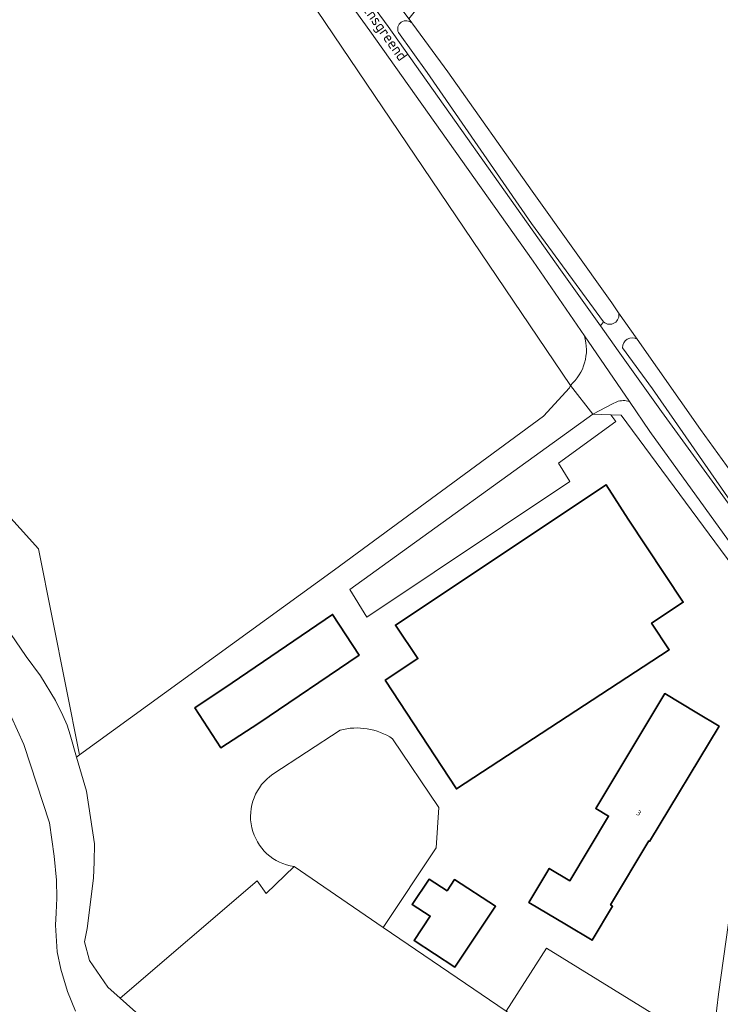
# Model space of a CAD drawing. Extents: x 184422 to 188298, y 343471 to 350189.
# Tile 237 of 256: x 185811 to 185928, y 348223 to 348388. Entities that reach past the tile are written whole.
import ezdxf
from ezdxf.enums import TextEntityAlignment as Align

# ---------------------------------------------------------------- set-up
doc = ezdxf.new("R2010")
doc.units = 0
for name, color, linetype, lineweight in [('B-WA-GR-GRAS-GV', 252, 'Continuous', 13), ('B-WA-OG-TERREIN_CULTUURSCHEIDING-GV', 252, 'Continuous', 18), ('B-WA-OG-TERREIN_ERF-GV', 252, 'Continuous', 18), ('B-WA-OG-TOPOGRAFIE-T18', 252, 'Continuous', 18), ('B-WA-OG-WATER-GV', 252, 'Continuous', 18), ('B-WA-OG-WATER_GREPPEL-GV', 252, 'Continuous', 18), ('B-WA-OG-WATER_SLOOT-GV', 252, 'Continuous', 18), ('B-WA-OG-WEG-GV', 252, 'Continuous', 18), ('B-WA-VH-ONVERHARD-GV', 252, 'Continuous', 18), ('B-WA-VH-VERHARDING_HALFVERHARDING_GRIND-GV', 252, 'Continuous', 18), ('B-WE-OG-BEBOUWING-GV', 250, 'Continuous', 35), ('B-WE-OG-BEBOUWING-T18', 10, 'Continuous', 18)]:
    doc.layers.add(name, color=color, linetype=linetype, lineweight=lineweight)
doc.styles.add('NLCS-ISO-M1000-T18', font='NLCS-ISO.ttf', dxfattribs={"height": 1.8})
doc.styles.add('NLCS-ISO-M500-T18', font='NLCS-ISO.ttf', dxfattribs={"height": 0.9})

msp = doc.modelspace()

# ---------------------------------------------------------------- linework, layer by layer
at = {"layer": 'B-WA-GR-GRAS-GV', "flags": 128}
for points in [[(185836.451, 348551.328), (185848.33, 348522.863), (185849.418, 348521.562), (185850.641, 348518.632), (185854.356, 348507.386), (185820.622, 348468.299), (185820.641, 348468.186), (185820.684, 348467.93), (185824.994, 348460.828), (185838.614, 348440.605), (185849.019, 348425.558), (185865.965, 348401.92), (185868.805, 348398.05), (185872.378, 348393.183), (185872.775, 348392.641), (185905.936, 348432.841), (185908.438, 348429.48), (185875.773, 348388.539), (185876.333, 348387.774)], [(185836.451, 348551.328), (185848.33, 348522.863), (185849.418, 348521.562), (185850.641, 348518.632), (185854.356, 348507.386), (185820.622, 348468.299), (185820.641, 348468.186), (185820.684, 348467.93), (185824.994, 348460.828), (185838.614, 348440.605), (185849.019, 348425.558), (185865.965, 348401.92), (185868.805, 348398.05), (185872.378, 348393.183), (185872.775, 348392.641), (185905.936, 348432.841), (185908.438, 348429.48), (185875.773, 348388.539), (185876.333, 348387.774)], [(185836.451, 348551.328), (185848.33, 348522.863), (185849.418, 348521.562), (185850.641, 348518.632), (185854.356, 348507.386), (185820.622, 348468.299), (185820.641, 348468.186), (185820.684, 348467.93), (185824.994, 348460.828), (185838.614, 348440.605), (185849.019, 348425.558), (185865.965, 348401.92), (185868.805, 348398.05), (185872.378, 348393.183), (185872.775, 348392.641), (185905.936, 348432.841), (185908.438, 348429.48), (185875.773, 348388.539), (185876.333, 348387.774)], [(185800.88, 348313.886), (185813.733, 348299.691), (185820.584, 348265.124), (185863.31, 348296.144), (185898.353, 348321.883), (185902.718, 348326.659), (185902.851, 348327.066), (185812.498, 348460.878), (185798.149, 348454.948)], [(185800.88, 348313.886), (185813.733, 348299.691), (185820.584, 348265.124), (185863.31, 348296.144), (185898.353, 348321.883), (185902.718, 348326.659), (185902.851, 348327.066), (185812.498, 348460.878), (185798.149, 348454.948)], [(185800.88, 348313.886), (185813.733, 348299.691), (185820.584, 348265.124), (185863.31, 348296.144), (185898.353, 348321.883), (185902.718, 348326.659), (185902.851, 348327.066), (185812.498, 348460.878), (185798.149, 348454.948)], [(185876.458, 348387.626), (185882.313, 348379.649), (185896.448, 348359.615), (185909.776, 348340.889), (185910.923, 348339.253), (185914.05, 348334.793), (185924.654, 348319.67), (185940.622, 348297.565), (185944.645, 348292.109), (185950.718, 348284.069), (185950.867, 348283.872), (185982.229, 348323.805), (186024.549, 348378.119)], [(185876.458, 348387.626), (185882.313, 348379.649), (185896.448, 348359.615), (185909.776, 348340.889), (185910.923, 348339.253), (185914.05, 348334.793), (185924.654, 348319.67), (185940.622, 348297.565), (185944.645, 348292.109), (185950.718, 348284.069), (185950.867, 348283.872), (185982.229, 348323.805), (186024.549, 348378.119)], [(185876.458, 348387.626), (185882.313, 348379.649), (185896.448, 348359.615), (185909.776, 348340.889), (185910.923, 348339.253), (185914.05, 348334.793), (185924.654, 348319.67), (185940.622, 348297.565), (185944.645, 348292.109), (185950.718, 348284.069), (185950.867, 348283.872), (185982.229, 348323.805), (186024.549, 348378.119)], [(185864.256, 348269.26), (185853.015, 348261.879)], [(185864.256, 348269.26), (185853.015, 348261.879)], [(185864.256, 348269.26), (185853.015, 348261.879)], [(185856.569, 348246.409), (185871.503, 348236.21), (185880.348, 348249.53), (185880.809, 348256.328), (185873.067, 348267.82)], [(185856.569, 348246.409), (185871.503, 348236.21), (185880.348, 348249.53), (185880.809, 348256.328), (185873.067, 348267.82)], [(185856.569, 348246.409), (185871.503, 348236.21), (185880.348, 348249.53), (185880.809, 348256.328), (185873.067, 348267.82)], [(185925.847, 348177.049), (185926.476, 348188.433), (185926.48, 348189.885), (185926.551, 348215.598), (185898.842, 348232.713), (185892.074, 348222.161), (185906.761, 348212.13), (185887.815, 348181.388), (185889.583, 348179.498), (185890.788, 348177.996), (185893.155, 348175.031), (185894.64, 348172.552), (185903.004, 348164.789), (185909.266, 348158.925), (185911.798, 348157.859), (185913.557, 348156.785), (185915.844, 348156.026), (185919.041, 348158.609), (185921.06, 348160.137)], [(185925.847, 348177.049), (185926.476, 348188.433), (185926.48, 348189.885), (185926.551, 348215.598), (185898.842, 348232.713), (185892.074, 348222.161), (185906.761, 348212.13), (185887.815, 348181.388), (185889.583, 348179.498), (185890.788, 348177.996), (185893.155, 348175.031), (185894.64, 348172.552), (185903.004, 348164.789), (185909.266, 348158.925), (185911.798, 348157.859), (185913.557, 348156.785), (185915.844, 348156.026), (185919.041, 348158.609), (185921.06, 348160.137)], [(185925.847, 348177.049), (185926.476, 348188.433), (185926.48, 348189.885), (185926.551, 348215.598), (185898.842, 348232.713), (185892.074, 348222.161), (185906.761, 348212.13), (185887.815, 348181.388), (185889.583, 348179.498), (185890.788, 348177.996), (185893.155, 348175.031), (185894.64, 348172.552), (185903.004, 348164.789), (185909.266, 348158.925), (185911.798, 348157.859), (185913.557, 348156.785), (185915.844, 348156.026), (185919.041, 348158.609), (185921.06, 348160.137)]]:
    msp.add_lwpolyline(points, dxfattribs=at)
at = {"layer": 'B-WA-GR-GRAS-GV'}
for points in [[(185876.333, 348387.774, -0.0330411), (185876.458, 348387.626)], [(185876.333, 348387.774, -0.0330411), (185876.458, 348387.626)], [(185876.333, 348387.774, -0.0330411), (185876.458, 348387.626)], [(185873.067, 348267.82, 0.2158137), (185864.256, 348269.26)], [(185873.067, 348267.82, 0.2158137), (185864.256, 348269.26)], [(185873.067, 348267.82, 0.2158137), (185864.256, 348269.26)], [(185853.015, 348261.879, 0.6885004), (185856.569, 348246.409)], [(185853.015, 348261.879, 0.6885004), (185856.569, 348246.409)], [(185853.015, 348261.879, 0.6885004), (185856.569, 348246.409)]]:
    msp.add_lwpolyline(points, format="xyb", dxfattribs=at)
at = {"layer": 'B-WA-GR-GRAS-GV', "flags": 128}
for points in [[(185803.903, 348327.985), (185803.143, 348327.092), (185801.828, 348325.098), (185800.848, 348322.971), (185800.799, 348321.642), (185800.276, 348317.947), (185798.936, 348313.514), (185797.771, 348306.979), (185797.745, 348304.632), (185797.876, 348303.239), (185798.509, 348301.092), (185799.302, 348299.483), (185807.377, 348287.955), (185811.655, 348281.642), (185814.039, 348278.389), (185816.551, 348274.225), (185817.821, 348271.723), (185818.5, 348270.089), (185819.023, 348268.487), (185820.092, 348264.767), (185820.584, 348265.124), (185813.733, 348299.691), (185800.88, 348313.886)], [(185803.903, 348327.985), (185803.143, 348327.092), (185801.828, 348325.098), (185800.848, 348322.971), (185800.799, 348321.642), (185800.276, 348317.947), (185798.936, 348313.514), (185797.771, 348306.979), (185797.745, 348304.632), (185797.876, 348303.239), (185798.509, 348301.092), (185799.302, 348299.483), (185807.377, 348287.955), (185811.655, 348281.642), (185814.039, 348278.389), (185816.551, 348274.225), (185817.821, 348271.723), (185818.5, 348270.089), (185819.023, 348268.487), (185820.092, 348264.767), (185820.584, 348265.124), (185813.733, 348299.691), (185800.88, 348313.886)], [(185803.903, 348327.985), (185803.143, 348327.092), (185801.828, 348325.098), (185800.848, 348322.971), (185800.799, 348321.642), (185800.276, 348317.947), (185798.936, 348313.514), (185797.771, 348306.979), (185797.745, 348304.632), (185797.876, 348303.239), (185798.509, 348301.092), (185799.302, 348299.483), (185807.377, 348287.955), (185811.655, 348281.642), (185814.039, 348278.389), (185816.551, 348274.225), (185817.821, 348271.723), (185818.5, 348270.089), (185819.023, 348268.487), (185820.092, 348264.767), (185820.584, 348265.124), (185813.733, 348299.691), (185800.88, 348313.886)], [(185909.606, 348322.114), (185906.587, 348322.228), (185865.87, 348292.829), (185868.742, 348288.234), (185902.772, 348310.952), (185900.834, 348314.015), (185910.455, 348320.992)], [(185909.606, 348322.114), (185906.587, 348322.228), (185865.87, 348292.829), (185868.742, 348288.234), (185902.772, 348310.952), (185900.834, 348314.015), (185910.455, 348320.992)], [(185909.606, 348322.114), (185906.587, 348322.228), (185865.87, 348292.829), (185868.742, 348288.234), (185902.772, 348310.952), (185900.834, 348314.015), (185910.455, 348320.992)]]:
    msp.add_lwpolyline(points, close=True, dxfattribs=at)
at = {"layer": 'B-WA-OG-TERREIN_CULTUURSCHEIDING-GV'}
for points in [[(185910.923, 348339.253, -0.7501541), (185908.427, 348337.7)], [(185910.923, 348339.253, -0.7501541), (185908.427, 348337.7)], [(185910.923, 348339.253, -0.7501541), (185908.427, 348337.7)], [(185911.613, 348333.344, -0.6189177), (185914.05, 348334.793)], [(185911.613, 348333.344, -0.6189177), (185914.05, 348334.793)], [(185911.613, 348333.344, -0.6189177), (185914.05, 348334.793)]]:
    msp.add_lwpolyline(points, format="xyb", dxfattribs=at)
at = {"layer": 'B-WA-OG-TERREIN_CULTUURSCHEIDING-GV', "flags": 128}
for points in [[(185914.05, 348334.793), (185910.923, 348339.253)], [(185914.05, 348334.793), (185910.923, 348339.253)], [(185914.05, 348334.793), (185910.923, 348339.253)], [(185908.427, 348337.7), (185907.894, 348337.034), (185910.872, 348332.844), (185918.101, 348322.673), (185937.8, 348295.637), (185937.962, 348295.75), (185916.607, 348326.515), (185911.613, 348333.344)], [(185908.427, 348337.7), (185907.894, 348337.034), (185910.872, 348332.844), (185918.101, 348322.673), (185937.8, 348295.637), (185937.962, 348295.75), (185916.607, 348326.515), (185911.613, 348333.344)], [(185908.427, 348337.7), (185907.894, 348337.034), (185910.872, 348332.844), (185918.101, 348322.673), (185937.8, 348295.637), (185937.962, 348295.75), (185916.607, 348326.515), (185911.613, 348333.344)]]:
    msp.add_lwpolyline(points, dxfattribs=at)
at = {"layer": 'B-WA-OG-TERREIN_ERF-GV', "flags": 128}
for points in [[(185902.851, 348327.066), (185902.718, 348326.659), (185898.353, 348321.883), (185863.31, 348296.144), (185820.584, 348265.124), (185820.092, 348264.767), (185821.74, 348259.036), (185823.116, 348250.227), (185823.029, 348247.195), (185822.965, 348244.44), (185821.879, 348236.008), (185821.43, 348233.766), (185822.256, 348230.647), (185825.335, 348226.205), (185827.41, 348224.347), (185850.377, 348244.015), (185851.854, 348241.914), (185856.569, 348246.409)], [(185902.851, 348327.066), (185902.718, 348326.659), (185898.353, 348321.883), (185863.31, 348296.144), (185820.584, 348265.124), (185820.092, 348264.767), (185821.74, 348259.036), (185823.116, 348250.227), (185823.029, 348247.195), (185822.965, 348244.44), (185821.879, 348236.008), (185821.43, 348233.766), (185822.256, 348230.647), (185825.335, 348226.205), (185827.41, 348224.347), (185850.377, 348244.015), (185851.854, 348241.914), (185856.569, 348246.409)], [(185902.851, 348327.066), (185902.718, 348326.659), (185898.353, 348321.883), (185863.31, 348296.144), (185820.584, 348265.124), (185820.092, 348264.767), (185821.74, 348259.036), (185823.116, 348250.227), (185823.029, 348247.195), (185822.965, 348244.44), (185821.879, 348236.008), (185821.43, 348233.766), (185822.256, 348230.647), (185825.335, 348226.205), (185827.41, 348224.347), (185850.377, 348244.015), (185851.854, 348241.914), (185856.569, 348246.409)], [(185873.067, 348267.82), (185880.809, 348256.328), (185880.348, 348249.53), (185871.503, 348236.21), (185892.074, 348222.161), (185898.842, 348232.713), (185926.551, 348215.598), (185927.648, 348224.994), (185929.349, 348236.981), (185930.316, 348241.184), (185937.632, 348263.316), (185944.452, 348276.324), (185945.783, 348275.536), (185911.338, 348322.048), (185909.606, 348322.114), (185910.455, 348320.992), (185900.834, 348314.015), (185902.772, 348310.952), (185868.742, 348288.234), (185865.87, 348292.829), (185906.587, 348322.228), (185902.851, 348327.066)], [(185873.067, 348267.82), (185880.809, 348256.328), (185880.348, 348249.53), (185871.503, 348236.21), (185892.074, 348222.161), (185898.842, 348232.713), (185926.551, 348215.598), (185927.648, 348224.994), (185929.349, 348236.981), (185930.316, 348241.184), (185937.632, 348263.316), (185944.452, 348276.324), (185945.783, 348275.536), (185911.338, 348322.048), (185909.606, 348322.114), (185910.455, 348320.992), (185900.834, 348314.015), (185902.772, 348310.952), (185868.742, 348288.234), (185865.87, 348292.829), (185906.587, 348322.228), (185902.851, 348327.066)], [(185873.067, 348267.82), (185880.809, 348256.328), (185880.348, 348249.53), (185871.503, 348236.21), (185892.074, 348222.161), (185898.842, 348232.713), (185926.551, 348215.598), (185927.648, 348224.994), (185929.349, 348236.981), (185930.316, 348241.184), (185937.632, 348263.316), (185944.452, 348276.324), (185945.783, 348275.536), (185911.338, 348322.048), (185909.606, 348322.114), (185910.455, 348320.992), (185900.834, 348314.015), (185902.772, 348310.952), (185868.742, 348288.234), (185865.87, 348292.829), (185906.587, 348322.228), (185902.851, 348327.066)], [(185853.015, 348261.879), (185864.256, 348269.26)], [(185853.015, 348261.879), (185864.256, 348269.26)], [(185853.015, 348261.879), (185864.256, 348269.26)]]:
    msp.add_lwpolyline(points, dxfattribs=at)
for points in [[(185919.41, 348282.76), (185883.741, 348259.427), (185871.826, 348277.641), (185877.292, 348281.266), (185873.541, 348286.894), (185908.836, 348310.421), (185912.527, 348304.626), (185921.756, 348290.706), (185916.467, 348287.199)], [(185919.41, 348282.76), (185883.741, 348259.427), (185871.826, 348277.641), (185877.292, 348281.266), (185873.541, 348286.894), (185908.836, 348310.421), (185912.527, 348304.626), (185921.756, 348290.706), (185916.467, 348287.199)], [(185919.41, 348282.76), (185883.741, 348259.427), (185871.826, 348277.641), (185877.292, 348281.266), (185873.541, 348286.894), (185908.836, 348310.421), (185912.527, 348304.626), (185921.756, 348290.706), (185916.467, 348287.199)], [(185844.257, 348266.313), (185839.939, 348272.989), (185846.164, 348277.181), (185863.008, 348288.662), (185867.434, 348281.838), (185850.625, 348270.418)], [(185844.257, 348266.313), (185839.939, 348272.989), (185846.164, 348277.181), (185863.008, 348288.662), (185867.434, 348281.838), (185850.625, 348270.418)], [(185844.257, 348266.313), (185839.939, 348272.989), (185846.164, 348277.181), (185863.008, 348288.662), (185867.434, 348281.838), (185850.625, 348270.418)], [(185895.91, 348240.39), (185898.907, 348245.391), (185899.314, 348246.098), (185902.763, 348244.033), (185909.246, 348254.852), (185907.111, 348256.131), (185918.665, 348275.414), (185924.055, 348272.184), (185927.764, 348269.962), (185916.103, 348250.631), (185915.975, 348250.705), (185909.576, 348239.995), (185909.924, 348239.759), (185906.5, 348234.044), (185902.211, 348236.614)], [(185895.91, 348240.39), (185898.907, 348245.391), (185899.314, 348246.098), (185902.763, 348244.033), (185909.246, 348254.852), (185907.111, 348256.131), (185918.665, 348275.414), (185924.055, 348272.184), (185927.764, 348269.962), (185916.103, 348250.631), (185915.975, 348250.705), (185909.576, 348239.995), (185909.924, 348239.759), (185906.5, 348234.044), (185902.211, 348236.614)], [(185895.91, 348240.39), (185898.907, 348245.391), (185899.314, 348246.098), (185902.763, 348244.033), (185909.246, 348254.852), (185907.111, 348256.131), (185918.665, 348275.414), (185924.055, 348272.184), (185927.764, 348269.962), (185916.103, 348250.631), (185915.975, 348250.705), (185909.576, 348239.995), (185909.924, 348239.759), (185906.5, 348234.044), (185902.211, 348236.614)], [(185887.815, 348181.388), (185906.761, 348212.13), (185892.074, 348222.161), (185871.503, 348236.21), (185856.569, 348246.409), (185851.854, 348241.914), (185850.377, 348244.015), (185827.41, 348224.347), (185833.709, 348218.705), (185846.454, 348208.998), (185856.629, 348201.623), (185863.21, 348196.863), (185874.121, 348190.477), (185881.472, 348186.352), (185886.073, 348182.926)], [(185887.815, 348181.388), (185906.761, 348212.13), (185892.074, 348222.161), (185871.503, 348236.21), (185856.569, 348246.409), (185851.854, 348241.914), (185850.377, 348244.015), (185827.41, 348224.347), (185833.709, 348218.705), (185846.454, 348208.998), (185856.629, 348201.623), (185863.21, 348196.863), (185874.121, 348190.477), (185881.472, 348186.352), (185886.073, 348182.926)], [(185887.815, 348181.388), (185906.761, 348212.13), (185892.074, 348222.161), (185871.503, 348236.21), (185856.569, 348246.409), (185851.854, 348241.914), (185850.377, 348244.015), (185827.41, 348224.347), (185833.709, 348218.705), (185846.454, 348208.998), (185856.629, 348201.623), (185863.21, 348196.863), (185874.121, 348190.477), (185881.472, 348186.352), (185886.073, 348182.926)], [(185879.367, 348238.087), (185876.337, 348240.028), (185879.172, 348244.284), (185882.201, 348242.344), (185883.454, 348244.226), (185890.314, 348239.741), (185883.49, 348229.552), (185876.662, 348234.024)], [(185879.367, 348238.087), (185876.337, 348240.028), (185879.172, 348244.284), (185882.201, 348242.344), (185883.454, 348244.226), (185890.314, 348239.741), (185883.49, 348229.552), (185876.662, 348234.024)], [(185879.367, 348238.087), (185876.337, 348240.028), (185879.172, 348244.284), (185882.201, 348242.344), (185883.454, 348244.226), (185890.314, 348239.741), (185883.49, 348229.552), (185876.662, 348234.024)]]:
    msp.add_lwpolyline(points, close=True, dxfattribs=at)
at = {"layer": 'B-WA-OG-TERREIN_ERF-GV'}
for points in [[(185864.256, 348269.26, -0.2158137), (185873.067, 348267.82)], [(185864.256, 348269.26, -0.2158137), (185873.067, 348267.82)], [(185864.256, 348269.26, -0.2158137), (185873.067, 348267.82)], [(185856.569, 348246.409, -0.6885004), (185853.015, 348261.879)], [(185856.569, 348246.409, -0.6885004), (185853.015, 348261.879)], [(185856.569, 348246.409, -0.6885004), (185853.015, 348261.879)]]:
    msp.add_lwpolyline(points, format="xyb", dxfattribs=at)
at = {"layer": 'B-WA-OG-WATER-GV', "flags": 128}
msp.add_lwpolyline([(185819.896, 348222.157), (185818.559, 348225.485), (185817.479, 348229.207), (185816.849, 348232.093), (185816.593, 348236.588), (185816.663, 348238.67), (185816.771, 348241.126), (185816.752, 348244.12), (185816.375, 348248.158), (185815.573, 348253.736), (185811.283, 348266.855), (185809.15, 348271.586)], dxfattribs=at)
msp.add_lwpolyline([(185819.896, 348222.157), (185818.559, 348225.485), (185817.479, 348229.207), (185816.849, 348232.093), (185816.593, 348236.588), (185816.663, 348238.67), (185816.771, 348241.126), (185816.752, 348244.12), (185816.375, 348248.158), (185815.573, 348253.736), (185811.283, 348266.855), (185809.15, 348271.586)], dxfattribs=at)
msp.add_lwpolyline([(185819.896, 348222.157), (185818.559, 348225.485), (185817.479, 348229.207), (185816.849, 348232.093), (185816.593, 348236.588), (185816.663, 348238.67), (185816.771, 348241.126), (185816.752, 348244.12), (185816.375, 348248.158), (185815.573, 348253.736), (185811.283, 348266.855), (185809.15, 348271.586)], dxfattribs=at)
at = {"layer": 'B-WA-OG-WATER_GREPPEL-GV'}
for points in [[(185876.333, 348387.774, 0.8444761), (185874.038, 348386.198)], [(185876.333, 348387.774, 0.8444761), (185874.038, 348386.198)], [(185876.333, 348387.774, 0.8444761), (185874.038, 348386.198)], [(185876.458, 348387.626, 0.0330411), (185876.333, 348387.774)], [(185876.458, 348387.626, 0.0330411), (185876.333, 348387.774)], [(185876.458, 348387.626, 0.0330411), (185876.333, 348387.774)], [(185908.427, 348337.7, 0.7501541), (185910.923, 348339.253)], [(185908.427, 348337.7, 0.7501541), (185910.923, 348339.253)], [(185908.427, 348337.7, 0.7501541), (185910.923, 348339.253)], [(185914.05, 348334.793, 0.6189177), (185911.613, 348333.344)], [(185914.05, 348334.793, 0.6189177), (185911.613, 348333.344)], [(185914.05, 348334.793, 0.6189177), (185911.613, 348333.344)]]:
    msp.add_lwpolyline(points, format="xyb", dxfattribs=at)
at = {"layer": 'B-WA-OG-WATER_GREPPEL-GV', "flags": 128}
for points in [[(185910.923, 348339.253), (185909.776, 348340.889), (185896.448, 348359.615), (185882.313, 348379.649), (185876.458, 348387.626)], [(185910.923, 348339.253), (185909.776, 348340.889), (185896.448, 348359.615), (185882.313, 348379.649), (185876.458, 348387.626)], [(185910.923, 348339.253), (185909.776, 348340.889), (185896.448, 348359.615), (185882.313, 348379.649), (185876.458, 348387.626)], [(185874.038, 348386.198), (185878.879, 348379.495), (185896.349, 348354.217), (185908.427, 348337.7)], [(185874.038, 348386.198), (185878.879, 348379.495), (185896.349, 348354.217), (185908.427, 348337.7)], [(185874.038, 348386.198), (185878.879, 348379.495), (185896.349, 348354.217), (185908.427, 348337.7)], [(185940.622, 348297.565), (185924.654, 348319.67), (185914.05, 348334.793)], [(185940.622, 348297.565), (185924.654, 348319.67), (185914.05, 348334.793)], [(185940.622, 348297.565), (185924.654, 348319.67), (185914.05, 348334.793)], [(185911.613, 348333.344), (185916.607, 348326.515), (185937.962, 348295.75)], [(185911.613, 348333.344), (185916.607, 348326.515), (185937.962, 348295.75)], [(185911.613, 348333.344), (185916.607, 348326.515), (185937.962, 348295.75)]]:
    msp.add_lwpolyline(points, dxfattribs=at)
at = {"layer": 'B-WA-OG-WATER_SLOOT-GV', "flags": 128}
for points in [[(185833.709, 348218.705), (185827.41, 348224.347), (185825.335, 348226.205), (185822.256, 348230.647), (185821.43, 348233.766), (185821.879, 348236.008), (185822.965, 348244.44), (185823.029, 348247.195), (185823.116, 348250.227), (185821.74, 348259.036), (185820.092, 348264.767), (185819.023, 348268.487), (185818.5, 348270.089), (185817.821, 348271.723), (185816.551, 348274.225), (185814.039, 348278.389), (185811.655, 348281.642), (185807.377, 348287.955)], [(185833.709, 348218.705), (185827.41, 348224.347), (185825.335, 348226.205), (185822.256, 348230.647), (185821.43, 348233.766), (185821.879, 348236.008), (185822.965, 348244.44), (185823.029, 348247.195), (185823.116, 348250.227), (185821.74, 348259.036), (185820.092, 348264.767), (185819.023, 348268.487), (185818.5, 348270.089), (185817.821, 348271.723), (185816.551, 348274.225), (185814.039, 348278.389), (185811.655, 348281.642), (185807.377, 348287.955)], [(185833.709, 348218.705), (185827.41, 348224.347), (185825.335, 348226.205), (185822.256, 348230.647), (185821.43, 348233.766), (185821.879, 348236.008), (185822.965, 348244.44), (185823.029, 348247.195), (185823.116, 348250.227), (185821.74, 348259.036), (185820.092, 348264.767), (185819.023, 348268.487), (185818.5, 348270.089), (185817.821, 348271.723), (185816.551, 348274.225), (185814.039, 348278.389), (185811.655, 348281.642), (185807.377, 348287.955)], [(185809.15, 348271.586), (185811.283, 348266.855), (185815.573, 348253.736), (185816.375, 348248.158), (185816.752, 348244.12), (185816.771, 348241.126), (185816.663, 348238.67), (185816.593, 348236.588), (185816.849, 348232.093), (185817.479, 348229.207), (185818.559, 348225.485), (185819.896, 348222.157)], [(185809.15, 348271.586), (185811.283, 348266.855), (185815.573, 348253.736), (185816.375, 348248.158), (185816.752, 348244.12), (185816.771, 348241.126), (185816.663, 348238.67), (185816.593, 348236.588), (185816.849, 348232.093), (185817.479, 348229.207), (185818.559, 348225.485), (185819.896, 348222.157)], [(185809.15, 348271.586), (185811.283, 348266.855), (185815.573, 348253.736), (185816.375, 348248.158), (185816.752, 348244.12), (185816.771, 348241.126), (185816.663, 348238.67), (185816.593, 348236.588), (185816.849, 348232.093), (185817.479, 348229.207), (185818.559, 348225.485), (185819.896, 348222.157)]]:
    msp.add_lwpolyline(points, dxfattribs=at)
at = {"layer": 'B-WA-OG-WEG-GV', "flags": 128}
for points in [[(185905.207, 348335.355), (185896.599, 348347.901), (185869.261, 348386.517), (185845.888, 348418.813), (185817.325, 348459.166), (185813.346, 348463.75), (185811.089, 348465.487), (185807.878, 348465.975), (185805.184, 348465.768), (185794.872, 348461.676), (185762.545, 348449.055), (185707.987, 348430.613), (185687.558, 348423.61), (185683.802, 348422.779), (185680.741, 348422.086), (185676.736, 348421.81), (185673.502, 348421.812), (185667.194, 348422.301), (185656.049, 348423.834), (185632.26, 348428.636), (185585.513, 348440.159)], [(185905.207, 348335.355), (185896.599, 348347.901), (185869.261, 348386.517), (185845.888, 348418.813), (185817.325, 348459.166), (185813.346, 348463.75), (185811.089, 348465.487), (185807.878, 348465.975), (185805.184, 348465.768), (185794.872, 348461.676), (185762.545, 348449.055), (185707.987, 348430.613), (185687.558, 348423.61), (185683.802, 348422.779), (185680.741, 348422.086), (185676.736, 348421.81), (185673.502, 348421.812), (185667.194, 348422.301), (185656.049, 348423.834), (185632.26, 348428.636), (185585.513, 348440.159)], [(185905.207, 348335.355), (185896.599, 348347.901), (185869.261, 348386.517), (185845.888, 348418.813), (185817.325, 348459.166), (185813.346, 348463.75), (185811.089, 348465.487), (185807.878, 348465.975), (185805.184, 348465.768), (185794.872, 348461.676), (185762.545, 348449.055), (185707.987, 348430.613), (185687.558, 348423.61), (185683.802, 348422.779), (185680.741, 348422.086), (185676.736, 348421.81), (185673.502, 348421.812), (185667.194, 348422.301), (185656.049, 348423.834), (185632.26, 348428.636), (185585.513, 348440.159)], [(185870.035, 348391.741), (185856.292, 348410.771), (185836.376, 348438.43), (185819.85, 348462.23), (185817.746, 348465.597), (185816.617, 348465.97), (185823.412, 348455.483), (185841.499, 348429.23), (185872.322, 348387.21), (185901.209, 348346.44), (185907.894, 348337.034)], [(185870.035, 348391.741), (185856.292, 348410.771), (185836.376, 348438.43), (185819.85, 348462.23), (185817.746, 348465.597), (185816.617, 348465.97), (185823.412, 348455.483), (185841.499, 348429.23), (185872.322, 348387.21), (185901.209, 348346.44), (185907.894, 348337.034)], [(185870.035, 348391.741), (185856.292, 348410.771), (185836.376, 348438.43), (185819.85, 348462.23), (185817.746, 348465.597), (185816.617, 348465.97), (185823.412, 348455.483), (185841.499, 348429.23), (185872.322, 348387.21), (185901.209, 348346.44), (185907.894, 348337.034)], [(185797.779, 348453.568), (185798.149, 348454.948), (185812.498, 348460.878), (185902.851, 348327.066)], [(185797.779, 348453.568), (185798.149, 348454.948), (185812.498, 348460.878), (185902.851, 348327.066)], [(185797.779, 348453.568), (185798.149, 348454.948), (185812.498, 348460.878), (185902.851, 348327.066)], [(185876.333, 348387.774), (185875.773, 348388.539), (185872.775, 348392.641), (185872.378, 348393.183)], [(185876.333, 348387.774), (185875.773, 348388.539), (185872.775, 348392.641), (185872.378, 348393.183)], [(185876.333, 348387.774), (185875.773, 348388.539), (185872.775, 348392.641), (185872.378, 348393.183)], [(185907.894, 348337.034), (185908.427, 348337.7), (185896.349, 348354.217), (185878.879, 348379.495), (185874.038, 348386.198)], [(185907.894, 348337.034), (185908.427, 348337.7), (185896.349, 348354.217), (185878.879, 348379.495), (185874.038, 348386.198)], [(185907.894, 348337.034), (185908.427, 348337.7), (185896.349, 348354.217), (185878.879, 348379.495), (185874.038, 348386.198)], [(185910.627, 348324.333), (185909.919, 348323.964), (185906.587, 348322.228), (185909.606, 348322.114), (185911.338, 348322.048), (185945.783, 348275.536), (185947.433, 348274.56)], [(185910.627, 348324.333), (185909.919, 348323.964), (185906.587, 348322.228), (185909.606, 348322.114), (185911.338, 348322.048), (185945.783, 348275.536), (185947.433, 348274.56)], [(185910.627, 348324.333), (185909.919, 348323.964), (185906.587, 348322.228), (185909.606, 348322.114), (185911.338, 348322.048), (185945.783, 348275.536), (185947.433, 348274.56)], [(185947.433, 348274.56), (185948.035, 348275.757), (185945.181, 348279.593), (185934.737, 348293.634), (185916.184, 348319.354), (185912.75, 348324.362)], [(185947.433, 348274.56), (185948.035, 348275.757), (185945.181, 348279.593), (185934.737, 348293.634), (185916.184, 348319.354), (185912.75, 348324.362)], [(185947.433, 348274.56), (185948.035, 348275.757), (185945.181, 348279.593), (185934.737, 348293.634), (185916.184, 348319.354), (185912.75, 348324.362)], [(185931.136, 348234.778), (185929.349, 348236.981), (185927.648, 348224.994), (185926.551, 348215.598), (185926.48, 348189.885), (185926.476, 348188.433), (185925.847, 348177.049), (185925.848, 348176.679), (185925.888, 348175.42), (185926.005, 348171.719), (185925.213, 348163.658), (185924.813, 348161.654), (185924.268, 348159.798), (185925.544, 348159.274), (185927.407, 348161.762)], [(185931.136, 348234.778), (185929.349, 348236.981), (185927.648, 348224.994), (185926.551, 348215.598), (185926.48, 348189.885), (185926.476, 348188.433), (185925.847, 348177.049), (185925.848, 348176.679), (185925.888, 348175.42), (185926.005, 348171.719), (185925.213, 348163.658), (185924.813, 348161.654), (185924.268, 348159.798), (185925.544, 348159.274), (185927.407, 348161.762)], [(185931.136, 348234.778), (185929.349, 348236.981), (185927.648, 348224.994), (185926.551, 348215.598), (185926.48, 348189.885), (185926.476, 348188.433), (185925.847, 348177.049), (185925.848, 348176.679), (185925.888, 348175.42), (185926.005, 348171.719), (185925.213, 348163.658), (185924.813, 348161.654), (185924.268, 348159.798), (185925.544, 348159.274), (185927.407, 348161.762)]]:
    msp.add_lwpolyline(points, dxfattribs=at)
at = {"layer": 'B-WA-OG-WEG-GV'}
for points in [[(185874.038, 348386.198, -0.8444761), (185876.333, 348387.774)], [(185874.038, 348386.198, -0.8444761), (185876.333, 348387.774)], [(185874.038, 348386.198, -0.8444761), (185876.333, 348387.774)], [(185902.851, 348327.066, 0.2917461), (185905.207, 348335.355)], [(185902.851, 348327.066, 0.2917461), (185905.207, 348335.355)], [(185902.851, 348327.066, 0.2917461), (185905.207, 348335.355)], [(185912.75, 348324.362, 0.1596568), (185910.627, 348324.333)], [(185912.75, 348324.362, 0.1596568), (185910.627, 348324.333)], [(185912.75, 348324.362, 0.1596568), (185910.627, 348324.333)]]:
    msp.add_lwpolyline(points, format="xyb", dxfattribs=at)
at = {"layer": 'B-WA-VH-ONVERHARD-GV'}
for points in [[(185905.207, 348335.355, -0.2917461), (185902.851, 348327.066)], [(185905.207, 348335.355, -0.2917461), (185902.851, 348327.066)], [(185905.207, 348335.355, -0.2917461), (185902.851, 348327.066)], [(185910.627, 348324.333, -0.1596568), (185912.75, 348324.362)], [(185910.627, 348324.333, -0.1596568), (185912.75, 348324.362)], [(185910.627, 348324.333, -0.1596568), (185912.75, 348324.362)]]:
    msp.add_lwpolyline(points, format="xyb", dxfattribs=at)
at = {"layer": 'B-WA-VH-ONVERHARD-GV', "flags": 128}
for points in [[(185912.75, 348324.362), (185905.207, 348335.355)], [(185912.75, 348324.362), (185905.207, 348335.355)], [(185912.75, 348324.362), (185905.207, 348335.355)], [(185902.851, 348327.066), (185906.587, 348322.228), (185909.919, 348323.964), (185910.627, 348324.333)], [(185902.851, 348327.066), (185906.587, 348322.228), (185909.919, 348323.964), (185910.627, 348324.333)], [(185902.851, 348327.066), (185906.587, 348322.228), (185909.919, 348323.964), (185910.627, 348324.333)]]:
    msp.add_lwpolyline(points, dxfattribs=at)
at = {"layer": 'B-WA-VH-VERHARDING_HALFVERHARDING_GRIND-GV', "flags": 128}
for points in [[(185944.273, 348286.753), (185937.8, 348295.637), (185918.101, 348322.673), (185910.872, 348332.844), (185907.894, 348337.034), (185901.209, 348346.44), (185872.322, 348387.21), (185841.499, 348429.23), (185823.412, 348455.483), (185816.617, 348465.97), (185816.064, 348467.359), (185811.078, 348471.041), (185805.637, 348468.059), (185789.59, 348462.026), (185748.321, 348446.632), (185703.023, 348431.865), (185683.452, 348425.556), (185679.208, 348424.586), (185673.06, 348424.103), (185661.057, 348424.942), (185647.668, 348427.032), (185622.431, 348433.223), (185586.426, 348443.425)], [(185944.273, 348286.753), (185937.8, 348295.637), (185918.101, 348322.673), (185910.872, 348332.844), (185907.894, 348337.034), (185901.209, 348346.44), (185872.322, 348387.21), (185841.499, 348429.23), (185823.412, 348455.483), (185816.617, 348465.97), (185816.064, 348467.359), (185811.078, 348471.041), (185805.637, 348468.059), (185789.59, 348462.026), (185748.321, 348446.632), (185703.023, 348431.865), (185683.452, 348425.556), (185679.208, 348424.586), (185673.06, 348424.103), (185661.057, 348424.942), (185647.668, 348427.032), (185622.431, 348433.223), (185586.426, 348443.425)], [(185944.273, 348286.753), (185937.8, 348295.637), (185918.101, 348322.673), (185910.872, 348332.844), (185907.894, 348337.034), (185901.209, 348346.44), (185872.322, 348387.21), (185841.499, 348429.23), (185823.412, 348455.483), (185816.617, 348465.97), (185816.064, 348467.359), (185811.078, 348471.041), (185805.637, 348468.059), (185789.59, 348462.026), (185748.321, 348446.632), (185703.023, 348431.865), (185683.452, 348425.556), (185679.208, 348424.586), (185673.06, 348424.103), (185661.057, 348424.942), (185647.668, 348427.032), (185622.431, 348433.223), (185586.426, 348443.425)], [(185807.878, 348465.975), (185811.089, 348465.487), (185813.346, 348463.75), (185817.325, 348459.166), (185845.888, 348418.813), (185869.261, 348386.517), (185896.599, 348347.901), (185905.207, 348335.355), (185912.75, 348324.362), (185916.184, 348319.354), (185934.737, 348293.634), (185945.181, 348279.593)], [(185807.878, 348465.975), (185811.089, 348465.487), (185813.346, 348463.75), (185817.325, 348459.166), (185845.888, 348418.813), (185869.261, 348386.517), (185896.599, 348347.901), (185905.207, 348335.355), (185912.75, 348324.362), (185916.184, 348319.354), (185934.737, 348293.634), (185945.181, 348279.593)], [(185807.878, 348465.975), (185811.089, 348465.487), (185813.346, 348463.75), (185817.325, 348459.166), (185845.888, 348418.813), (185869.261, 348386.517), (185896.599, 348347.901), (185905.207, 348335.355), (185912.75, 348324.362), (185916.184, 348319.354), (185934.737, 348293.634), (185945.181, 348279.593)]]:
    msp.add_lwpolyline(points, dxfattribs=at)
at = {"layer": 'B-WE-OG-BEBOUWING-GV', "flags": 128}
for points in [[(185871.826, 348277.641), (185883.741, 348259.427), (185919.41, 348282.76), (185916.467, 348287.199), (185921.756, 348290.706), (185912.527, 348304.626), (185908.836, 348310.421), (185873.541, 348286.894), (185877.292, 348281.266)], [(185871.826, 348277.641), (185883.741, 348259.427), (185919.41, 348282.76), (185916.467, 348287.199), (185921.756, 348290.706), (185912.527, 348304.626), (185908.836, 348310.421), (185873.541, 348286.894), (185877.292, 348281.266)], [(185871.826, 348277.641), (185883.741, 348259.427), (185919.41, 348282.76), (185916.467, 348287.199), (185921.756, 348290.706), (185912.527, 348304.626), (185908.836, 348310.421), (185873.541, 348286.894), (185877.292, 348281.266)], [(185846.164, 348277.181), (185839.939, 348272.989), (185844.257, 348266.313), (185850.625, 348270.418), (185867.434, 348281.838), (185863.008, 348288.662)], [(185846.164, 348277.181), (185839.939, 348272.989), (185844.257, 348266.313), (185850.625, 348270.418), (185867.434, 348281.838), (185863.008, 348288.662)], [(185846.164, 348277.181), (185839.939, 348272.989), (185844.257, 348266.313), (185850.625, 348270.418), (185867.434, 348281.838), (185863.008, 348288.662)], [(185898.907, 348245.391), (185895.91, 348240.39), (185902.211, 348236.614), (185906.5, 348234.044), (185909.924, 348239.759), (185909.576, 348239.995), (185915.975, 348250.705), (185916.103, 348250.631), (185927.764, 348269.962), (185924.055, 348272.184), (185918.665, 348275.414), (185907.111, 348256.131), (185909.246, 348254.852), (185902.763, 348244.033), (185899.314, 348246.098)], [(185898.907, 348245.391), (185895.91, 348240.39), (185902.211, 348236.614), (185906.5, 348234.044), (185909.924, 348239.759), (185909.576, 348239.995), (185915.975, 348250.705), (185916.103, 348250.631), (185927.764, 348269.962), (185924.055, 348272.184), (185918.665, 348275.414), (185907.111, 348256.131), (185909.246, 348254.852), (185902.763, 348244.033), (185899.314, 348246.098)], [(185898.907, 348245.391), (185895.91, 348240.39), (185902.211, 348236.614), (185906.5, 348234.044), (185909.924, 348239.759), (185909.576, 348239.995), (185915.975, 348250.705), (185916.103, 348250.631), (185927.764, 348269.962), (185924.055, 348272.184), (185918.665, 348275.414), (185907.111, 348256.131), (185909.246, 348254.852), (185902.763, 348244.033), (185899.314, 348246.098)], [(185882.201, 348242.344), (185879.172, 348244.284), (185876.337, 348240.028), (185879.367, 348238.087), (185876.662, 348234.024), (185883.49, 348229.552), (185890.314, 348239.741), (185883.454, 348244.226)], [(185882.201, 348242.344), (185879.172, 348244.284), (185876.337, 348240.028), (185879.367, 348238.087), (185876.662, 348234.024), (185883.49, 348229.552), (185890.314, 348239.741), (185883.454, 348244.226)], [(185882.201, 348242.344), (185879.172, 348244.284), (185876.337, 348240.028), (185879.367, 348238.087), (185876.662, 348234.024), (185883.49, 348229.552), (185890.314, 348239.741), (185883.454, 348244.226)]]:
    msp.add_lwpolyline(points, close=True, dxfattribs=at)

# ---------------------------------------------------------------- texts
at = {"layer": 'B-WA-OG-TOPOGRAFIE-T18', "style": 'NLCS-ISO-M1000-T18'}
msp.add_text('Kuilkensgreend', height=1.8, rotation=305.3, dxfattribs=at).set_placement((185870.115, 348388.189), align=Align.MIDDLE)
msp.add_text('Kuilkensgreend', height=1.8, rotation=305.3, dxfattribs=at).set_placement((185870.115, 348388.189), align=Align.MIDDLE)
msp.add_text('Kuilkensgreend', height=1.8, rotation=305.3, dxfattribs=at).set_placement((185870.115, 348388.189), align=Align.MIDDLE)
at = {"layer": 'B-WE-OG-BEBOUWING-T18', "style": 'NLCS-ISO-M500-T18'}
msp.add_text('3', height=0.9, rotation=327.1, dxfattribs=at).set_placement((185914.303, 348255.391), align=Align.MIDDLE)
msp.add_text('3', height=0.9, rotation=327.1, dxfattribs=at).set_placement((185914.303, 348255.391), align=Align.MIDDLE)
msp.add_text('3', height=0.9, rotation=327.1, dxfattribs=at).set_placement((185914.303, 348255.391), align=Align.MIDDLE)

doc.saveas('drawing.dxf')
